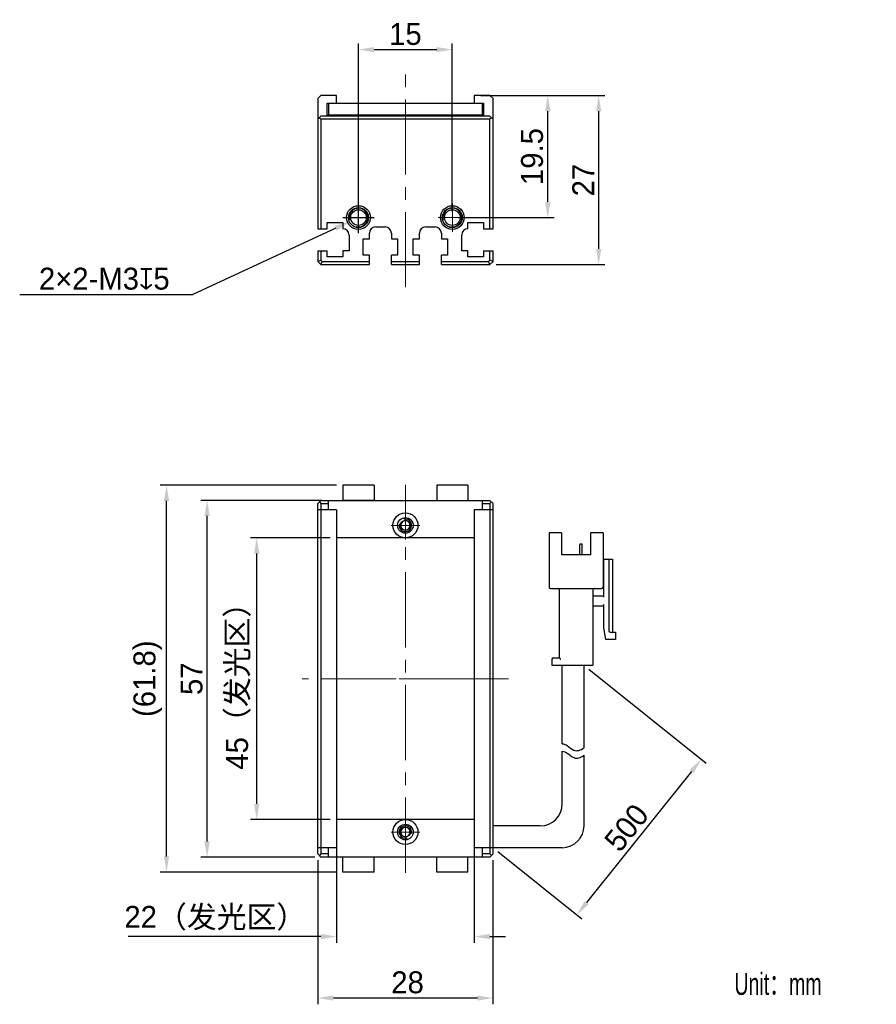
# Model space of a CAD drawing. Header units: millimetres. Extents: x 61 to 198, y 76 to 233.
import ezdxf

# ---------------------------------------------------------------- set-up
doc = ezdxf.new("R2010")
doc.units = ezdxf.units.MM
doc.header["$PDSIZE"] = -5
doc.linetypes.add('点画线', pattern=[18, 12, -2, 2, -2])
for name, color, linetype, lineweight in [('中心线层', 1, '点画线', 18), ('标注', 3, 'Continuous', 25), ('粗实线', 7, 'Continuous', 30), ('粗实线层', 7, 'Continuous', 35)]:
    doc.layers.add(name, color=color, linetype=linetype, lineweight=lineweight)
doc.styles.add('标准', font='txt', dxfattribs={"width": 0.667})
doc.dimstyles.new('CST Standard', dxfattribs={"dimtxt": 3.5, "dimasz": 2.5, "dimexe": 1, "dimexo": 1, "dimgap": 0.6, "dimtad": 1, "dimtoh": 1, "dimdsep": 46, "dimtxsty": 'Standard', "dimcen": -2.5, "dimdle": 5, "dimadec": 0, "dimazin": 2, "dimtfac": 1, "dimtofl": 0, "dimtmove": 0, "dimatfit": 0, "dimfxl": 1, "dimtolj": 1, "dimarcsym": 0})

# ---------------------------------------------------------------- blocks, each defined once
blk = doc.blocks.new('*X1')
at = {"layer": 'Defpoints', "color": 0}
for p in [(98.53, 150.46), (111.3, 150.46), (111.3, 105.46)]:
    blk.add_point(p, dxfattribs=at)
at = {"layer": '标注', "color": 0, "linetype": 'Continuous', "lineweight": -2, "ltscale": 3}
for p, q in [((110.3, 150.46), (97.53, 150.46)), ((110.3, 105.46), (97.53, 105.46))]:
    blk.add_line(p, q, dxfattribs=at)
at = {"layer": '标注', "color": 9, "linetype": 'Continuous', "lineweight": -2, "ltscale": 3}
blk.add_line((98.53, 107.96), (98.53, 147.96), dxfattribs=at)
at = {"layer": '标注', "color": 9}
for points in [[(98.95, 147.96), (98.12, 147.96), (98.53, 150.46)], [(98.12, 107.96), (98.95, 107.96), (98.53, 105.46)]]:
    blk.add_solid(points, dxfattribs=at)
at = {"layer": '标注', "color": 7, "insert": (95.62, 127.96), "char_height": 3.5, "attachment_point": 5, "rotation": 90}
blk.add_mtext('\\A1;\\A1;{\\fFZLanTingHei-R-GBK|b0|i0|c134|p2;45（发光区）}', dxfattribs=at)
blk = doc.blocks.new('*X2')
at = {"layer": 'Defpoints', "color": 0}
for p in [(90.6, 156.46), (110, 156.46), (108.8, 99.46)]:
    blk.add_point(p, dxfattribs=at)
at = {"layer": '标注', "color": 0, "linetype": 'Continuous', "lineweight": -2, "ltscale": 3}
for p, q in [((109, 156.46), (89.6, 156.46)), ((107.8, 99.46), (89.6, 99.46))]:
    blk.add_line(p, q, dxfattribs=at)
at = {"layer": '标注', "color": 9, "linetype": 'Continuous', "lineweight": -2, "ltscale": 3}
blk.add_line((90.6, 101.96), (90.6, 153.96), dxfattribs=at)
at = {"layer": '标注', "color": 9}
for points in [[(91.02, 153.96), (90.18, 153.96), (90.6, 156.46)], [(90.18, 101.96), (91.02, 101.96), (90.6, 99.46)]]:
    blk.add_solid(points, dxfattribs=at)
at = {"layer": '标注', "color": 7, "insert": (88.14, 127.96), "char_height": 3.5, "attachment_point": 5, "rotation": 90}
blk.add_mtext('\\A1;\\A1;{\\fFZLanTingHei-R-GBK|b0|i0|c134|p2;57}', dxfattribs=at)
blk = doc.blocks.new('*X3')
at = {"layer": 'Defpoints', "color": 0}
for p in [(111.3, 105.46), (133.3, 105.46), (111.3, 86.76)]:
    blk.add_point(p, dxfattribs=at)
at = {"layer": '标注', "color": 0, "linetype": 'Continuous', "lineweight": -2, "ltscale": 3}
for p, q in [((111.3, 104.46), (111.3, 85.76)), ((133.3, 104.46), (133.3, 85.76))]:
    blk.add_line(p, q, dxfattribs=at)
at = {"layer": '标注', "color": 9, "linetype": 'Continuous', "lineweight": -2, "ltscale": 3}
for p, q in [((108.8, 86.76), (77.97, 86.76)), ((135.8, 86.76), (138.3, 86.76))]:
    blk.add_line(p, q, dxfattribs=at)
at = {"layer": '标注', "color": 9}
for points in [[(108.8, 86.34), (108.8, 87.18), (111.3, 86.76)], [(135.8, 87.18), (135.8, 86.34), (133.3, 86.76)]]:
    blk.add_solid(points, dxfattribs=at)
at = {"layer": '标注', "color": 7, "insert": (91.92, 89.68), "char_height": 3.5, "attachment_point": 5}
blk.add_mtext('\\A1;\\A1;{\\fFZLanTingHei-R-GBK|b0|i0|c134|p2;22（发光区）}', dxfattribs=at)
blk = doc.blocks.new('*X4')
at = {"layer": 'Defpoints', "color": 0}
for p in [(108.3, 99.96), (136.3, 99.96), (108.3, 76.94)]:
    blk.add_point(p, dxfattribs=at)
at = {"layer": '标注', "color": 0, "linetype": 'Continuous', "lineweight": -2, "ltscale": 3}
for p, q in [((108.3, 98.96), (108.3, 75.94)), ((136.3, 98.96), (136.3, 75.94))]:
    blk.add_line(p, q, dxfattribs=at)
at = {"layer": '标注', "color": 9, "linetype": 'Continuous', "lineweight": -2, "ltscale": 3}
blk.add_line((133.8, 76.94), (110.8, 76.94), dxfattribs=at)
at = {"layer": '标注', "color": 9}
for points in [[(110.8, 77.35), (110.8, 76.52), (108.3, 76.94)], [(133.8, 76.52), (133.8, 77.35), (136.3, 76.94)]]:
    blk.add_solid(points, dxfattribs=at)
at = {"layer": '标注', "color": 7, "insert": (122.65, 79.43), "char_height": 3.5, "attachment_point": 5}
blk.add_mtext('\\A1;\\A1;{\\fFZLanTingHei-R-GBK|b0|i0|c134|p2;28}', dxfattribs=at)
blk = doc.blocks.new('*X5')
at = {"layer": 'Defpoints', "color": 0}
for p in [(129.8, 228.48), (114.8, 201.64), (129.8, 201.64)]:
    blk.add_point(p, dxfattribs=at)
at = {"layer": '标注', "color": 0, "linetype": 'Continuous', "lineweight": -2, "ltscale": 3}
for p, q in [((114.8, 202.64), (114.8, 229.48)), ((129.8, 202.64), (129.8, 229.48))]:
    blk.add_line(p, q, dxfattribs=at)
at = {"layer": '标注', "color": 9, "linetype": 'Continuous', "lineweight": -2, "ltscale": 3}
blk.add_line((117.3, 228.48), (127.3, 228.48), dxfattribs=at)
at = {"layer": '标注', "color": 9}
for points in [[(117.3, 228.89), (117.3, 228.06), (114.8, 228.48)], [(127.3, 228.06), (127.3, 228.89), (129.8, 228.48)]]:
    blk.add_solid(points, dxfattribs=at)
at = {"layer": '标注', "color": 7, "insert": (122.3, 230.96), "char_height": 3.5, "attachment_point": 5}
blk.add_mtext('\\A1;\\A1;{\\fFZLanTingHei-R-GBK|b0|i0|c134|p2;15}', dxfattribs=at)
blk = doc.blocks.new('*X6')
at = {"layer": 'Defpoints', "color": 0}
for p in [(133.3, 221.14), (145.06, 221.14), (129.8, 201.64)]:
    blk.add_point(p, dxfattribs=at)
at = {"layer": '标注', "color": 0, "linetype": 'Continuous', "lineweight": -2, "ltscale": 3}
for p, q in [((134.3, 221.14), (146.06, 221.14)), ((130.8, 201.64), (146.06, 201.64))]:
    blk.add_line(p, q, dxfattribs=at)
at = {"layer": '标注', "color": 9, "linetype": 'Continuous', "lineweight": -2, "ltscale": 3}
blk.add_line((145.06, 204.14), (145.06, 218.64), dxfattribs=at)
at = {"layer": '标注', "color": 9}
for points in [[(145.48, 218.64), (144.64, 218.64), (145.06, 221.14)], [(144.64, 204.14), (145.48, 204.14), (145.06, 201.64)]]:
    blk.add_solid(points, dxfattribs=at)
at = {"layer": '标注', "color": 7, "insert": (142.56, 211.39), "char_height": 3.5, "attachment_point": 5, "rotation": 90}
blk.add_mtext('\\A1;\\A1;{\\fFZLanTingHei-R-GBK|b0|i0|c134|p2;19.5}', dxfattribs=at)
blk = doc.blocks.new('*X7')
at = {"layer": 'Defpoints', "color": 0}
for p in [(84.12, 158.86), (112.3, 158.86), (112.3, 97.06)]:
    blk.add_point(p, dxfattribs=at)
at = {"layer": '标注', "color": 0, "linetype": 'Continuous', "lineweight": -2, "ltscale": 3}
for p, q in [((111.3, 158.86), (83.12, 158.86)), ((111.3, 97.06), (83.12, 97.06))]:
    blk.add_line(p, q, dxfattribs=at)
at = {"layer": '标注', "color": 9, "linetype": 'Continuous', "lineweight": -2, "ltscale": 3}
blk.add_line((84.12, 99.56), (84.12, 156.36), dxfattribs=at)
at = {"layer": '标注', "color": 9}
for points in [[(84.54, 156.36), (83.7, 156.36), (84.12, 158.86)], [(83.7, 99.56), (84.54, 99.56), (84.12, 97.06)]]:
    blk.add_solid(points, dxfattribs=at)
at = {"layer": '标注', "color": 7, "insert": (81.11, 127.96), "char_height": 3.5, "attachment_point": 5, "rotation": 90}
blk.add_mtext('\\A1;\\A1;{\\fFZLanTingHei-R-GBK|b0|i0|c134|p2;(61.8)}', dxfattribs=at)
blk = doc.blocks.new('*X8')
at = {"layer": 'Defpoints', "color": 0}
for p in [(116.16, 202.28), (113.44, 201.01)]:
    blk.add_point(p, dxfattribs=at)
at = {"layer": '标注', "color": 0, "linetype": 'Continuous', "ltscale": 3}
for p, q in [((114.8, 199.14), (114.8, 204.14)), ((112.3, 201.64), (117.3, 201.64))]:
    blk.add_line(p, q, dxfattribs=at)
at = {"layer": '标注', "color": 9, "linetype": 'Continuous', "lineweight": -2, "ltscale": 3}
for p in [(111.17, 199.96), (60.65, 189.37)]:
    blk.add_line(p, (88.3, 189.37), dxfattribs=at)
at = {"layer": '标注', "color": 9}
blk.add_solid([(111.35, 199.58), (111, 200.34), (113.44, 201.01)], dxfattribs=at)
at = {"layer": '标注', "color": 7, "insert": (74.17, 191.86), "char_height": 3.5, "attachment_point": 5}
blk.add_mtext('\\A1;\\A1;{\\fFZLanTingHei-R-GBK|b0|i0|c134|p2;2×2-M3\\fGDT|b1|i0|c0|p2;x\\fFZLanTingHei-R-GBK|b0|i0|c134|p2;5\\P}', dxfattribs=at)
blk = doc.blocks.new('*X9')
at = {"layer": 'Defpoints', "color": 0}
for p in [(150.86, 130.13), (169.62, 115.12), (136.3, 100.96)]:
    blk.add_point(p, dxfattribs=at)
at = {"layer": '标注', "color": 0, "linetype": 'Continuous', "lineweight": -2, "ltscale": 3}
for p, q in [((151.64, 129.5), (170.4, 114.49)), ((137.08, 100.34), (150.49, 89.61))]:
    blk.add_line(p, q, dxfattribs=at)
at = {"layer": '标注', "color": 9, "linetype": 'Continuous', "lineweight": -2, "ltscale": 3}
blk.add_line((151.28, 92.18), (168.06, 113.16), dxfattribs=at)
at = {"layer": '标注', "color": 9}
for points in [[(168.39, 112.9), (167.73, 113.42), (169.62, 115.12)], [(150.95, 92.44), (151.6, 91.92), (149.71, 90.23)]]:
    blk.add_solid(points, dxfattribs=at)
at = {"layer": '标注', "color": 7, "insert": (157.66, 104.15), "char_height": 3.5, "attachment_point": 5, "rotation": 51.3402}
blk.add_mtext('\\A1;{\\fFZLanTingHei-R-GBK|b0|i0|c134|p2;500}', dxfattribs=at)
blk = doc.blocks.new('*X10')
at = {"layer": 'Defpoints', "color": 0}
for p in [(135.8, 221.14), (153.2, 221.14), (135.8, 194.14)]:
    blk.add_point(p, dxfattribs=at)
at = {"layer": '标注', "color": 0, "linetype": 'Continuous', "lineweight": -2, "ltscale": 3}
for p, q in [((136.8, 221.14), (154.2, 221.14)), ((136.8, 194.14), (154.2, 194.14))]:
    blk.add_line(p, q, dxfattribs=at)
at = {"layer": '标注', "color": 9, "linetype": 'Continuous', "lineweight": -2, "ltscale": 3}
blk.add_line((153.2, 196.64), (153.2, 218.64), dxfattribs=at)
at = {"layer": '标注', "color": 9}
for points in [[(153.62, 218.64), (152.78, 218.64), (153.2, 221.14)], [(152.78, 196.64), (153.62, 196.64), (153.2, 194.14)]]:
    blk.add_solid(points, dxfattribs=at)
at = {"layer": '标注', "color": 7, "insert": (150.73, 207.64), "char_height": 3.5, "attachment_point": 5, "rotation": 90}
blk.add_mtext('\\A1;\\A1;{\\fFZLanTingHei-R-GBK|b0|i0|c134|p2;27}', dxfattribs=at)

msp = doc.modelspace()

# ---------------------------------------------------------------- linework, layer by layer
at = {"layer": '中心线层', "color": 0}
for p, q in [((122.303, 190.5), (122.303, 224.936)), ((114.803, 199.362), (114.803, 203.927)), ((129.803, 199.362), (129.803, 203.927)), ((117.086, 201.644), (112.521, 201.644)), ((117.086, 201.644), (113.353, 201.644)), ((132.086, 201.644), (127.521, 201.644)), ((132.086, 201.644), (128.353, 201.644)), ((122.303, 96.961), (122.303, 158.961)), ((122.303, 154.743), (122.303, 151.011)), ((122.303, 154.743), (122.303, 150.178)), ((124.586, 152.461), (120.021, 152.461)), ((138.803, 127.961), (105.803, 127.961)), ((133.303, 127.961), (111.303, 127.961)), ((122.303, 105.743), (122.303, 102.011)), ((122.303, 105.743), (122.303, 101.178)), ((124.586, 103.461), (120.021, 103.461))]:
    msp.add_line(p, q, dxfattribs=at)
at = {"layer": '粗实线', "color": 0, "ltscale": 3}
for p, q in [((108.803, 221.144), (108.303, 220.644)), ((108.303, 220.644), (108.303, 199.844)), ((111.303, 221.144), (108.803, 221.144)), ((111.303, 219.944), (111.303, 221.144)), ((133.303, 221.144), (133.303, 219.944)), ((135.803, 221.144), (133.303, 221.144)), ((136.303, 220.644), (135.803, 221.144)), ((136.303, 199.844), (136.303, 220.644)), ((109.803, 217.842), (109.803, 219.944)), ((109.803, 219.944), (134.803, 219.944)), ((110.003, 219.944), (110.003, 218.042)), ((134.603, 218.044), (134.603, 219.944)), ((134.803, 219.944), (134.803, 217.842)), ((108.803, 217.842), (108.303, 217.342)), ((108.803, 217.342), (108.553, 217.592)), ((135.803, 217.842), (108.803, 217.842)), ((108.803, 217.342), (108.803, 199.844)), ((135.803, 217.342), (108.803, 217.342)), ((111.303, 217.942), (109.803, 217.942)), ((110.003, 218.042), (134.603, 218.044)), ((111.303, 217.842), (111.303, 217.942)), ((133.303, 217.942), (134.803, 217.942)), ((133.303, 217.842), (133.303, 217.942)), ((136.303, 217.342), (135.803, 217.842)), ((136.053, 217.592), (135.803, 217.342)), ((135.803, 199.844), (135.803, 217.342)), ((108.303, 199.844), (109.803, 199.844)), ((109.803, 199.844), (109.803, 200.844)), ((109.803, 200.844), (112.303, 200.844)), ((112.303, 200.844), (112.303, 199.844)), ((117.553, 200.144), (119.053, 200.144)), ((125.553, 200.144), (127.053, 200.144)), ((132.303, 200.844), (134.803, 200.844)), ((132.303, 199.844), (132.303, 200.844)), ((134.803, 200.844), (134.803, 199.844)), ((134.803, 199.844), (136.303, 199.844)), ((113.303, 198.844), (113.303, 196.344)), ((115.553, 198.244), (116.553, 198.244)), ((115.553, 195.644), (115.553, 198.244)), ((116.553, 198.244), (116.553, 199.144)), ((120.053, 199.144), (120.053, 198.244)), ((120.053, 198.244), (121.053, 198.244)), ((121.053, 198.244), (121.053, 195.644)), ((123.553, 198.244), (124.553, 198.244)), ((123.553, 195.644), (123.553, 198.244)), ((124.553, 198.244), (124.553, 199.144)), ((128.053, 199.144), (128.053, 198.244)), ((128.053, 198.244), (129.053, 198.244)), ((129.053, 198.244), (129.053, 195.644)), ((131.303, 196.344), (131.303, 198.844)), ((108.303, 196.344), (108.303, 194.644)), ((108.303, 196.344), (109.803, 196.344)), ((108.803, 196.344), (108.803, 194.852)), ((109.803, 195.344), (109.803, 196.344)), ((112.303, 195.344), (109.803, 195.344)), ((113.303, 196.344), (112.303, 196.344)), ((112.303, 196.344), (112.303, 195.344)), ((116.553, 195.644), (115.553, 195.644)), ((116.553, 194.144), (116.553, 195.644)), ((121.053, 195.644), (120.053, 195.644)), ((120.053, 194.144), (120.053, 195.644)), ((124.553, 195.644), (123.553, 195.644)), ((124.553, 194.144), (124.553, 195.644)), ((129.053, 195.644), (128.053, 195.644)), ((128.053, 194.144), (128.053, 195.644)), ((132.303, 196.344), (131.303, 196.344)), ((132.303, 195.344), (132.303, 196.344)), ((134.803, 195.344), (132.303, 195.344)), ((134.803, 196.344), (136.303, 196.344)), ((134.803, 196.344), (134.803, 195.344)), ((135.803, 194.852), (135.803, 196.344)), ((136.303, 194.644), (136.303, 196.344)), ((108.303, 194.644), (108.803, 194.852)), ((108.303, 194.644), (108.803, 194.144)), ((108.803, 194.852), (109.011, 194.644)), ((108.803, 194.144), (109.011, 194.644)), ((108.803, 194.144), (116.553, 194.144)), ((109.011, 194.644), (116.553, 194.644)), ((120.053, 194.644), (124.553, 194.644)), ((120.053, 194.144), (124.553, 194.144)), ((128.053, 194.644), (135.596, 194.644)), ((128.053, 194.144), (135.803, 194.144)), ((135.596, 194.644), (135.803, 194.852)), ((135.803, 194.144), (135.596, 194.644)), ((136.303, 194.644), (135.803, 194.852)), ((135.803, 194.144), (136.303, 194.644)), ((112.303, 158.861), (112.303, 156.461)), ((117.303, 158.861), (112.303, 158.861)), ((117.303, 158.861), (117.303, 156.461)), ((127.303, 158.861), (127.303, 156.461)), ((132.303, 158.861), (127.303, 158.861)), ((132.303, 158.861), (132.303, 156.461)), ((108.303, 155.961), (108.803, 156.461)), ((108.303, 99.961), (108.303, 155.961)), ((108.553, 156.21), (108.803, 155.961)), ((108.803, 156.461), (135.803, 156.461)), ((108.803, 155.961), (108.803, 99.961)), ((108.803, 155.961), (110.003, 155.961)), ((110.003, 154.961), (110.003, 156.461)), ((117.303, 156.461), (112.303, 156.461)), ((134.603, 154.961), (134.603, 156.461)), ((134.603, 155.961), (135.803, 155.961)), ((136.303, 155.961), (135.803, 156.461)), ((135.803, 155.961), (136.053, 156.211)), ((135.803, 155.961), (135.803, 99.961)), ((136.303, 99.961), (136.303, 155.961)), ((111.303, 154.961), (108.303, 154.961)), ((111.303, 154.961), (111.303, 100.961)), ((133.303, 154.961), (133.303, 100.961)), ((136.303, 154.961), (133.303, 154.961)), ((147.242, 151.244), (145.259, 151.244)), ((145.259, 151.244), (145.259, 142.611)), ((147.242, 151.244), (147.242, 147.744)), ((153.892, 151.244), (151.909, 151.244)), ((151.909, 151.244), (151.909, 147.744)), ((153.892, 151.244), (153.892, 142.611)), ((133.303, 150.461), (111.303, 150.461)), ((150.45, 149.471), (150.275, 149.471)), ((150.158, 147.744), (150.158, 149.354)), ((150.567, 147.744), (150.567, 149.354)), ((151.909, 147.744), (147.242, 147.744)), ((153.892, 147.044), (155.409, 147.044)), ((154.009, 140.977), (154.009, 147.044)), ((154.825, 147.044), (154.825, 135.611)), ((155.409, 147.044), (155.409, 135.377)), ((154.009, 145.644), (153.892, 145.644)), ((145.492, 142.377), (153.659, 142.377)), ((146.892, 142.144), (146.892, 131.294)), ((152.259, 142.144), (152.259, 130.127)), ((152.492, 141.211), (154.009, 141.211)), ((154.009, 139.577), (152.492, 139.577)), ((154.009, 136.077), (154.009, 139.811)), ((154.359, 134.211), (154.009, 136.077)), ((155.059, 135.377), (155.875, 135.377)), ((155.875, 135.377), (155.875, 134.211)), ((155.875, 134.211), (154.359, 134.211)), ((145.725, 131.061), (145.725, 130.127)), ((145.959, 131.294), (146.892, 131.294)), ((145.725, 130.127), (152.259, 130.127)), ((147.359, 117.573), (147.359, 130.127)), ((150.859, 116.934), (150.859, 130.127)), ((147.359, 107.961), (147.359, 116.376)), ((150.859, 104.461), (150.859, 115.737)), ((133.303, 105.461), (111.303, 105.461)), ((143.859, 104.461), (136.303, 104.461)), ((111.303, 100.961), (108.303, 100.961)), ((110.003, 99.461), (110.003, 100.961)), ((136.303, 100.961), (133.303, 100.961)), ((134.603, 99.461), (134.603, 100.961)), ((147.359, 100.961), (136.303, 100.961)), ((108.803, 99.461), (108.303, 99.961)), ((108.803, 99.961), (108.553, 99.711)), ((110.003, 99.961), (108.803, 99.961)), ((135.803, 99.461), (108.803, 99.461)), ((112.303, 97.061), (112.303, 99.461)), ((117.303, 97.061), (117.303, 99.461)), ((127.303, 97.061), (127.303, 99.461)), ((132.303, 97.061), (132.303, 99.461)), ((135.803, 99.961), (134.603, 99.961)), ((136.303, 99.961), (135.803, 99.461)), ((136.053, 99.711), (135.803, 99.961)), ((117.303, 97.061), (112.303, 97.061)), ((132.303, 97.061), (127.303, 97.061))]:
    msp.add_line(p, q, dxfattribs=at)
for centre, radius in [((114.803, 201.644), 1.9), ((114.803, 201.644), 1.6), ((129.803, 201.644), 1.9), ((129.803, 201.644), 1.6), ((114.803, 201.644), 1.25), ((129.803, 201.644), 1.25), ((122.304, 152.461), 2), ((122.303, 152.461), 1.25), ((122.303, 152.461), 0.8), ((122.303, 103.461), 2), ((122.304, 103.461), 1.25), ((122.303, 103.461), 0.8)]:
    msp.add_circle(centre, radius, dxfattribs=at)
for centre, radius, start, end in [((114.803, 201.644), 1.5, 255, 195), ((129.803, 201.644), 1.5, 255, 195), ((112.303, 198.844), 1, 0, 90), ((117.553, 199.144), 1, 90, 180), ((119.053, 199.144), 1, 0, 90), ((125.553, 199.144), 1, 90, 180), ((127.053, 199.144), 1, 0, 90), ((132.303, 198.844), 1, 90, 180), ((122.303, 152.461), 1, 165, 105), ((122.304, 152.461), 0.733, 25.93215, 154.21767), ((122.304, 152.461), 0.733, 205.78233, 334.06785), ((150.275, 149.354), 0.117, 90, 180), ((150.45, 149.354), 0.117, 0, 90), ((145.492, 142.611), 0.233, 180, 270), ((146.659, 142.144), 0.233, 0, 90), ((152.492, 142.144), 0.233, 90, 180), ((153.659, 142.611), 0.233, 270, 360), ((152.492, 141.444), 0.233, 180, 270), ((152.492, 139.344), 0.233, 90, 180), ((155.059, 135.611), 0.233, 180, 270), ((145.959, 131.061), 0.233, 90, 180), ((143.859, 107.961), 3.5, 270, 360), ((122.303, 103.461), 1, 345, 285), ((122.303, 103.461), 0.733, 25.78233, 154.06785), ((147.359, 104.461), 3.5, 270, 360), ((122.303, 103.461), 0.733, 205.93215, 334.21767)]:
    msp.add_arc(centre, radius, start, end, dxfattribs=at)
for points, knots in [([(121.643, 152.78), (121.62, 152.73), (121.587, 152.625), (121.578, 152.515), (121.578, 152.461)], [0, 0, 0, 0, 435.3682128, 871.1534889, 871.1534889, 871.1534889, 871.1534889]), ([(123.03, 152.461), (123.03, 152.515), (123.02, 152.625), (122.987, 152.732), (122.963, 152.781)], [0, 0, 0, 0, 437.3677618, 874.3140086, 874.3140086, 874.3140086, 874.3140086]), ([(121.578, 152.461), (121.578, 152.406), (121.587, 152.297), (121.62, 152.191), (121.643, 152.142)], [0, 0, 0, 0, 435.0919388, 869.773711, 869.773711, 869.773711, 869.773711]), ([(122.963, 152.14), (122.987, 152.189), (123.02, 152.296), (123.03, 152.406), (123.03, 152.461)], [0, 0, 0, 0, 436.2570382, 872.9414754, 872.9414754, 872.9414754, 872.9414754]), ([(146.892, 131.294), (146.895, 131.291), (146.906, 131.28), (146.928, 131.258), (146.959, 131.226), (146.997, 131.189), (147.039, 131.147), (147.082, 131.104), (147.111, 131.075), (147.125, 131.061)], [0, 0, 0, 0, 101.6786065, 360.2775308, 719.7941871, 1143.8241332, 1606.9538116, 2087.8614156, 2565.3779568, 2565.3779568, 2565.3779568, 2565.3779568]), ([(147.359, 117.573), (147.637, 117.53), (148.277, 117.297), (149.379, 116.184), (150.3, 116.536), (150.859, 116.934)], [0, 0, 0, 0, 271.4761186, 639.5971766, 1179.6586662, 1179.6586662, 1179.6586662, 1179.6586662]), ([(147.359, 116.376), (147.637, 116.333), (148.277, 116.1), (149.379, 114.987), (150.3, 115.339), (150.859, 115.737)], [0, 0, 0, 0, 270.8170045, 638.0443051, 1176.7945848, 1176.7945848, 1176.7945848, 1176.7945848]), ([(121.643, 103.781), (121.619, 103.732), (121.587, 103.625), (121.577, 103.515), (121.577, 103.461)], [0, 0, 0, 0, 354.2633134, 708.8736969, 708.8736969, 708.8736969, 708.8736969]), ([(121.577, 103.461), (121.577, 103.406), (121.587, 103.296), (121.619, 103.189), (121.643, 103.14)], [0, 0, 0, 0, 354.1965093, 708.0516602, 708.0516602, 708.0516602, 708.0516602]), ([(123.029, 103.461), (123.029, 103.515), (123.019, 103.625), (122.987, 103.73), (122.963, 103.78)], [0, 0, 0, 0, 357.4516089, 714.5662437, 714.5662437, 714.5662437, 714.5662437]), ([(122.963, 103.142), (122.987, 103.191), (123.019, 103.297), (123.029, 103.406), (123.029, 103.461)], [0, 0, 0, 0, 356.7130274, 713.76777, 713.76777, 713.76777, 713.76777])]:
    msp.add_open_spline(points, degree=3, knots=knots, dxfattribs=at)

# ---------------------------------------------------------------- texts
at = {"layer": '粗实线层', "color": 0, "insert": (174.892, 80.944), "char_height": 3.5, "width": 61.91665, "attachment_point": 1, "style": '标准'}
msp.add_mtext('{\\fFZLanTingHei-R-GBK|b0|i0|c134|p2;Unit：mm}', dxfattribs=at)

# ---------------------------------------------------------------- dimensions: what is measured, and where the dimension line sits
at = {"layer": '标注', "color": 0, "ltscale": 3}
dim = msp.add_linear_dim(base=(129.803, 228.477), p1=(114.803, 201.644), p2=(129.803, 201.644), text='\\A1;{\\fFZLanTingHei-R-GBK|b0|i0|c134|p2;<>}', dimstyle='CST Standard', override={"dimtxsty": 'Standard', "dimsah": 1, "dimclrd": 9, "dimclrt": 7, "dimtzin": 8}, dxfattribs=at)
dim.commit()
dim.dimension.update_dxf_attribs({"geometry": '*X5', "text_midpoint": (122.303, 230.964)})
for base, p1, p2, override, picture, middle in [((145.059, 221.144), (129.803, 201.644), (133.303, 221.144), {"dimtxsty": 'Standard', "dimsah": 1, "dimclrd": 9, "dimclrt": 7, "dimtzin": 8}, '*X6', (142.562, 211.394)), ((153.199, 221.144), (135.803, 194.144), (135.803, 221.144), {"dimtxsty": 'Standard', "dimsah": 1, "dimclrd": 9, "dimclrt": 7, "dimtzin": 8}, '*X10', (150.73, 207.644)), ((84.121, 158.861), (112.303, 97.061), (112.303, 158.861), {"dimpost": '(<>)', "dimtxsty": 'Standard', "dimsah": 1, "dimclrd": 9, "dimclrt": 7, "dimtzin": 8}, '*X7', (81.111, 127.961)), ((90.6, 156.461), (108.803, 99.461), (110.003, 156.461), {"dimtxsty": 'Standard', "dimsah": 1, "dimclrd": 9, "dimclrt": 7, "dimtzin": 8}, '*X2', (88.14, 127.961)), ((98.534, 150.461), (111.303, 105.461), (111.303, 150.461), {"dimpost": '（发光区）', "dimtxsty": 'Standard', "dimsah": 1, "dimclrd": 9, "dimclrt": 7, "dimtzin": 8}, '*X1', (95.616, 127.961))]:
    dim = msp.add_linear_dim(base=base, p1=p1, p2=p2, angle=90, text='\\A1;{\\fFZLanTingHei-R-GBK|b0|i0|c134|p2;<>}', dimstyle='CST Standard', override=override, dxfattribs=at)
    dim.commit()
    dim.dimension.update_dxf_attribs({"geometry": picture, "text_midpoint": middle})
dim = msp.add_diameter_dim_2p(p1=(116.164, 202.275), p2=(113.442, 201.014), text='\\A1;{\\fFZLanTingHei-R-GBK|b0|i0|c134|p2;2×2-M3\\fGDT|b1|i0|c0|p2;x\\fFZLanTingHei-R-GBK|b0|i0|c134|p2;5\\P}', dimstyle='CST Standard', override={"dimpost": '2×2-M<>{\\fcxgdtshp;b}5\\X(此处端板螺丝可根据需要拆装)', "dimtxsty": 'Standard', "dimsah": 1, "dimclrd": 9, "dimclrt": 7, "dimtzin": 8}, dxfattribs=at)
dim.commit()
dim.dimension.update_dxf_attribs({"geometry": '*X8', "text_midpoint": (74.175, 189.367), "dimtype": 163})
dim = msp.add_linear_dim(base=(169.622, 115.117), p1=(136.303, 100.961), p2=(150.859, 130.127), angle=51.34019, text='{\\fFZLanTingHei-R-GBK|b0|i0|c134|p2;500}', dimstyle='CST Standard', override={"dimtxsty": 'Standard', "dimsah": 1, "dimclrd": 9, "dimclrt": 7, "dimtzin": 0}, dxfattribs=at)
dim.commit()
dim.dimension.update_dxf_attribs({"geometry": '*X9', "text_midpoint": (159.603, 102.592), "dimtype": 160})
for base, p1, p2, override, picture, middle in [((111.303, 86.76), (133.303, 105.461), (111.303, 105.461), {"dimpost": '（发光区）', "dimtxsty": 'Standard', "dimsah": 1, "dimclrd": 9, "dimclrt": 7, "dimtzin": 8}, '*X3', (91.923, 86.76)), ((108.303, 76.936), (136.303, 99.961), (108.303, 99.961), {"dimtxsty": 'Standard', "dimsah": 1, "dimclrd": 9, "dimclrt": 7, "dimtzin": 8}, '*X4', (122.648, 76.936))]:
    dim = msp.add_linear_dim(base=base, p1=p1, p2=p2, text='\\A1;{\\fFZLanTingHei-R-GBK|b0|i0|c134|p2;<>}', dimstyle='CST Standard', override=override, dxfattribs=at)
    dim.commit()
    dim.dimension.update_dxf_attribs({"geometry": picture, "text_midpoint": middle, "dimtype": 160})

doc.saveas('drawing.dxf')
